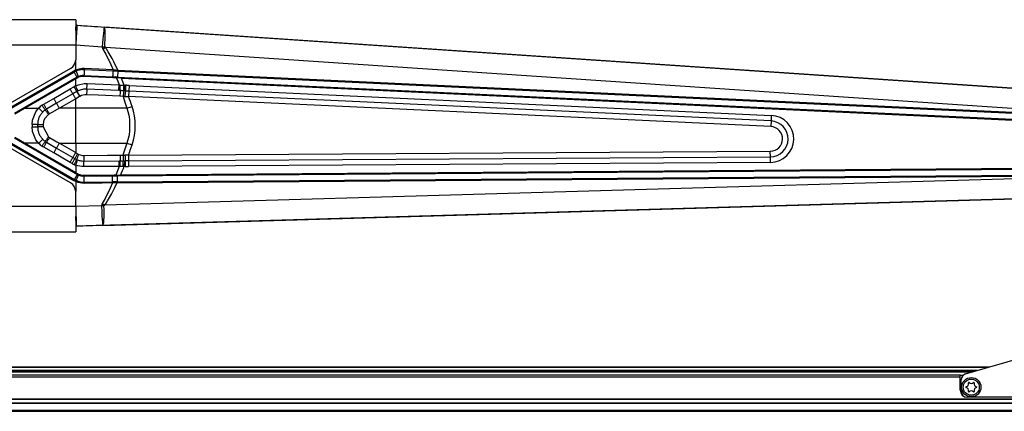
# Model space of a CAD drawing. Header units: millimetres. Extents: x -966 to 629, y -749 to 487.
# Tile 10 of 12: x -121 to 368, y 160 to 354. Entities that reach past the tile are written whole.
import ezdxf

# ---------------------------------------------------------------- set-up
doc = ezdxf.new("R2010")
doc.units = ezdxf.units.MM

# ---------------------------------------------------------------- blocks, each defined once
blk = doc.blocks.new('Sicherungsoese-li', base_point=(346.37, 166.52))
at = {"color": 7, "linetype": 'Continuous'}
for p, q in [((408.77, 195.47), (411.76, 196.14)), ((411.76, 196.14), (412.97, 196.31)), ((412.97, 196.31), (415.1, 196.49)), ((415.1, 196.49), (417.75, 196.48)), ((417.75, 196.48), (419.47, 196.35)), ((419.47, 196.35), (422.76, 195.78)), ((422.76, 195.78), (423.69, 195.55)), ((348.54, 178.14), (408.77, 195.47)), ((423.69, 195.55), (427.51, 194.15)), ((427.51, 194.15), (429.24, 193.24)), ((429.24, 193.24), (431.47, 191.7)), ((431.47, 191.7), (432.03, 191.23)), ((432.03, 191.23), (433.98, 189.15)), ((433.98, 189.15), (434.16, 188.91)), ((434.16, 188.91), (435.24, 187.16)), ((435.24, 187.16), (435.35, 186.94)), ((435.35, 186.94), (435.9, 185.56)), ((435.9, 185.56), (436.13, 184.68)), ((436.13, 184.68), (436.26, 184.01)), ((436.26, 184.01), (436.37, 182.52)), ((436.37, 182.52), (436.37, 169.52)), ((346.37, 169.52), (346.37, 175.26)), ((433.37, 166.52), (349.37, 166.52))]:
    blk.add_line(p, q, dxfattribs=at)
for centre, radius in [((416.37, 186.52), 6.25), ((351.37, 171.52), 4.8), ((391.37, 171.52), 4.8), ((431.37, 171.52), 4.8)]:
    blk.add_circle(centre, radius, dxfattribs=at)
for centre, start, end in [((349.37, 175.26), 106.0483, 180), ((349.37, 169.52), 180, 270), ((433.37, 169.52), 270, 0)]:
    blk.add_arc(centre, 3, start, end, dxfattribs=at)
blk = doc.blocks.new('Senkschraube-DIN7500-TX20-M4x12_A2K__3', base_point=(347.37, 167.52))
at = {"color": 7, "linetype": 'Continuous'}
for p, q in [((348.81, 171.69), (349.43, 172.03)), ((349.43, 171), (348.81, 171.34)), ((349.96, 172.94), (349.94, 173.65)), ((350.24, 173.83), (350.85, 173.46)), ((351.9, 173.46), (352.5, 173.83)), ((352.81, 173.65), (352.79, 172.94)), ((353.31, 172.03), (353.94, 171.69)), ((353.94, 171.34), (353.31, 171)), ((349.94, 169.38), (349.96, 170.1)), ((350.85, 169.58), (350.24, 169.21)), ((352.5, 169.21), (351.9, 169.58)), ((352.79, 170.1), (352.81, 169.38))]:
    blk.add_line(p, q, dxfattribs=at)
blk.add_circle((351.37, 171.52), 4, dxfattribs=at)
for centre, radius, start, end in [((348.9, 171.52), 0.2, 118.3195, 241.6805), ((348.96, 172.91), 1, 298.3195, 1.6805), ((350.14, 173.66), 0.2, 58.3195, 181.6805), ((351.37, 174.31), 1, 238.3195, 301.6805), ((352.61, 173.66), 0.2, 358.3195, 121.6805), ((353.79, 172.91), 1, 178.3195, 241.6805), ((353.85, 171.52), 0.2, 298.3195, 61.6805), ((348.96, 170.12), 1, 358.3195, 61.6805), ((350.14, 169.38), 0.2, 178.3195, 301.6805), ((351.37, 168.73), 1, 58.3195, 121.6805), ((352.61, 169.38), 0.2, 238.3195, 1.6805), ((353.79, 170.12), 1, 118.3195, 181.6805)]:
    blk.add_arc(centre, radius, start, end, dxfattribs=at)
blk = doc.blocks.new('Diffusor-Rahmen-oben', base_point=(-826.13, 159.52))
at = {"color": 7, "linetype": 'Continuous'}
for p, q in [((345.87, 177.52), (-683.13, 177.52)), ((345.87, 176.52), (345.87, 177.52)), ((345.87, 177.52), (347.44, 177.52)), ((345.87, 170.02), (345.87, 176.52)), ((433.37, 166.52), (349.37, 166.52)), ((-808.13, 159.52), (470.87, 159.52))]:
    blk.add_line(p, q, dxfattribs=at)
at = {"color": 1, "linetype": 'Continuous'}
for p, q in [((345.87, 176.52), (-683.13, 176.52)), ((488.87, 165.64), (-826.13, 165.64)), ((488.87, 165.41), (-826.13, 165.41)), ((488.87, 163.62), (-826.13, 163.62)), ((488.87, 163.4), (-826.13, 163.4)), ((-826.13, 160.02), (488.87, 160.02))]:
    blk.add_line(p, q, dxfattribs=at)
at = {"color": 7, "linetype": 'Continuous'}
blk.add_arc((349.37, 170.02), 3.5, 180, 270, dxfattribs=at)
blk = doc.blocks.new('Standard-Diffusor-kpl_', base_point=(-826.13, -731.48))
for name, p in [('Sicherungsoese-li', (346.37, 166.52)), ('Diffusor-Rahmen-oben', (-826.13, 159.52)), ('Senkschraube-DIN7500-TX20-M4x12_A2K__3', (347.37, 167.52))]:
    blk.add_blockref(name, p)
blk = doc.blocks.new('CFK-Haltebuegel', base_point=(-909.13, -142.89))
at = {"color": 1, "linetype": 'Continuous'}
for p, q in [((-93.44, 351.49), (-93.63, 351.5)), ((-93.63, 348.9), (-93.5, 350.74)), ((-92.96, 351.46), (-93.44, 351.49)), ((-93.44, 351.49), (-93.24, 351.49)), ((-79.72, 348.8), (-80.02, 346.13)), ((-79.69, 349.01), (-79.72, 348.8)), ((-79.6, 349.56), (-79.69, 349.01)), ((-79.56, 349.78), (-79.6, 349.56)), ((-79.51, 350.05), (-79.56, 349.78)), ((-79.44, 350.31), (-79.51, 350.05)), ((431.94, 316.18), (-79.33, 350.55)), ((-79.12, 349.93), (-79.19, 350.29)), ((-79.07, 349.53), (-79.12, 349.93)), ((-79.03, 348.97), (-79.07, 349.53)), ((-79.02, 348.76), (-79.03, 348.97)), ((-79, 348.19), (-79.02, 348.76)), ((-78.99, 346.06), (-79, 348.19)), ((-80.32, 342.67), (-80.46, 340.8)), ((-80.18, 344.47), (-80.32, 342.67)), ((-80.02, 346.13), (-80.18, 344.47)), ((-79.21, 340.71), (-79.11, 342.59)), ((-79.11, 342.59), (-79.03, 344.4)), ((-79.03, 344.4), (-79, 345.75)), ((-79, 345.75), (-78.99, 346.06)), ((-93.63, 341.66), (-80.46, 340.8)), ((-80.46, 340.8), (-80.45, 340.49)), ((-80.45, 340.49), (-80.14, 339.62)), ((-80.14, 339.62), (-78.79, 340.49)), ((-80.14, 339.62), (-78.72, 337.09)), ((-78.79, 340.49), (-79.02, 340.57)), ((-78.79, 340.49), (431.27, 306.2)), ((-78.1, 339.4), (-78.79, 340.49)), ((-77.43, 338.3), (-78.1, 339.4)), ((-76.46, 336.62), (-77.43, 338.3)), ((-93.62, 329.12), (-93.63, 334.31)), ((-78.72, 337.09), (-77.41, 334.52)), ((-77.41, 334.52), (-77.17, 334.02)), ((-77.17, 334.02), (-76.18, 331.92)), ((-75.52, 334.89), (-76.46, 336.62)), ((-74.65, 333.22), (-75.52, 334.89)), ((-73.8, 331.49), (-74.65, 333.22)), ((-125.77, 310.66), (-94.67, 328.62)), ((-125.47, 310.15), (-94.42, 328.21)), ((-92.55, 329.51), (-93.62, 329.12)), ((-90.33, 329.92), (-92.55, 329.51)), ((-89.2, 329.93), (-90.33, 329.92)), ((-75.02, 329.28), (-89.2, 329.93)), ((-76.18, 331.92), (-75.02, 329.28)), ((-73.25, 330.34), (-73.8, 331.49)), ((-72.71, 329.17), (-73.25, 330.34)), ((-72.73, 328.67), (-72.87, 325.68)), ((-72.71, 329.17), (-72.73, 328.67)), ((-72.71, 329.17), (428.4, 305.66)), ((-93.63, 321.34), (-93.63, 324.9)), ((-73.64, 325.71), (-72.87, 325.68)), ((-73.44, 325.41), (-72.73, 323.59)), ((-72.87, 325.68), (-72.89, 325.35)), ((-72.73, 323.59), (-72.05, 321.77)), ((-70.91, 325.08), (428.21, 301.67)), ((-104.53, 315.07), (-96.41, 319.76)), ((-96.41, 319.76), (-94.49, 320.87)), ((-93.09, 318.45), (-95.02, 317.34)), ((-94.49, 320.87), (-94.35, 320.95)), ((-93.63, 321.34), (-92.27, 321.9)), ((-92.95, 318.53), (-93.09, 318.45)), ((-92.27, 321.9), (-89.4, 322.49)), ((-89.4, 322.49), (-87.94, 322.51)), ((-72.2, 318.98), (-88.07, 319.72)), ((-87.94, 322.51), (-72.05, 321.77)), ((-71.5, 318.95), (-72.2, 318.98)), ((-72.05, 321.77), (-71.44, 321.71)), ((-69.78, 321.61), (-69.48, 321.6)), ((-69.46, 318.87), (-69.76, 318.89)), ((-69.48, 321.6), (-69.46, 318.87)), ((-69.48, 321.6), (-68.9, 321.6)), ((-68.95, 318.85), (-69.46, 318.87)), ((-68.9, 321.6), (-68.95, 318.85)), ((-67.2, 318.76), (-67.33, 315.97)), ((-67.07, 321.54), (-67.2, 318.76)), ((251.89, 303.85), (-67.2, 318.76)), ((-67.07, 321.54), (252.02, 306.64)), ((-109.47, 312.23), (-104.53, 315.07)), ((-95.02, 317.34), (-103.14, 312.65)), ((-93.63, 314.92), (-101.75, 310.23)), ((-91.72, 316.03), (-93.63, 314.92)), ((-93.63, 310.23), (-93.63, 314.92)), ((-91.58, 316.11), (-91.72, 316.03)), ((-90.78, 316.5), (-91.58, 316.11)), ((-89.08, 316.91), (-90.78, 316.5)), ((-88.21, 316.93), (-89.08, 316.91)), ((-82.41, 316.66), (-88.21, 316.93)), ((-71.64, 316.16), (-82.41, 316.66)), ((-70.09, 316.04), (-71.64, 316.16)), ((-70.09, 316.04), (-69.13, 313.14)), ((-69.26, 316), (-70.09, 316.04)), ((-69.13, 313.14), (-68.21, 310.23)), ((251.76, 301.07), (-67.33, 315.97)), ((-119, 310.25), (-112.03, 310.25)), ((-115.11, 304.32), (-113.43, 308.48)), ((-113.43, 308.48), (-112.03, 310.25)), ((-103.14, 312.65), (-108.07, 309.8)), ((-101.75, 310.23), (-105.45, 308.12)), ((-93.63, 310.23), (-101.75, 310.23)), ((-93.63, 292.81), (-93.63, 310.23)), ((-68.21, 310.23), (-93.63, 310.23)), ((-68.21, 310.23), (-65.62, 311.12)), ((-68.21, 310.23), (-67.69, 308.53)), ((-67.69, 308.53), (-67.28, 306.8)), ((-115.32, 302.09), (-115.11, 304.32)), ((-109.58, 303.54), (-109.75, 302.09)), ((-109.07, 304.91), (-109.58, 303.54)), ((-107.16, 307.1), (-109.07, 304.91)), ((-106.68, 307.41), (-107.16, 307.1)), ((-105.45, 308.12), (-106.68, 307.41)), ((-67.28, 306.8), (-67.12, 305.94)), ((-67.12, 305.94), (-66.89, 304.19)), ((-66.89, 304.19), (-66.89, 298.86)), ((251.89, 303.85), (251.76, 301.07)), ((252.02, 306.64), (251.89, 303.85)), ((-115.32, 302.09), (-115.32, 300.95)), ((-115.11, 298.71), (-115.32, 300.95)), ((-113.43, 294.56), (-115.11, 298.71)), ((-112.54, 302.09), (-112.54, 300.95)), ((-109.75, 302.09), (-109.75, 300.96)), ((-109.75, 300.96), (-107.16, 295.94)), ((-66.89, 298.86), (-67.12, 297.11)), ((-112.03, 292.79), (-113.43, 294.56)), ((-107.16, 295.94), (-106.68, 295.63)), ((-106.68, 295.63), (-102.98, 293.51)), ((-67.69, 294.52), (-68.21, 292.81)), ((-67.28, 296.24), (-67.69, 294.52)), ((-67.12, 297.11), (-67.28, 296.24)), ((-125.76, 292.4), (-94.47, 274.33)), ((-125.52, 292.81), (-94.23, 274.75)), ((-112.03, 292.79), (-119, 292.79)), ((-104.53, 287.97), (-109.47, 290.81)), ((-108.07, 293.25), (-103.14, 290.39)), ((-103.14, 290.39), (-95.02, 285.7)), ((-102.98, 293.51), (-101.75, 292.81)), ((-101.75, 292.81), (-93.63, 292.81)), ((-101.75, 292.81), (-93.63, 288.12)), ((-93.63, 292.81), (-68.21, 292.81)), ((-93.63, 292.81), (-93.63, 288.12)), ((-69.16, 289.83), (-70.12, 286.89)), ((-68.21, 292.81), (-69.16, 289.83)), ((-68.21, 292.81), (-65.62, 291.92)), ((-67.41, 286.85), (251.51, 288.83)), ((251.53, 286.04), (251.51, 288.83)), ((-96.41, 283.28), (-104.53, 287.97)), ((-95.02, 285.7), (-94.04, 285.14)), ((-93.63, 288.12), (-92.66, 287.56)), ((-92.66, 287.56), (-92.08, 287.26)), ((-92.08, 287.26), (-91.47, 287.03)), ((-91.47, 287.03), (-90.2, 286.77)), ((-90.2, 286.77), (-89.55, 286.73)), ((-89.55, 286.73), (-77.82, 286.81)), ((-89.53, 283.94), (-72.09, 284.05)), ((-77.82, 286.81), (-71.5, 286.85)), ((-72.09, 284.05), (-71.47, 284.05)), ((-71.5, 286.85), (-70.12, 286.89)), ((-70.12, 286.89), (-69.14, 286.89)), ((-69.93, 284.05), (-69.41, 284.05)), ((-69.41, 284.05), (-69.53, 281.31)), ((-69.41, 284.05), (-68.96, 284.05)), ((-68.96, 284.05), (-69.01, 281.3)), ((-67.41, 286.85), (-67.39, 284.07)), ((-67.39, 284.07), (251.53, 286.04)), ((-67.39, 284.07), (-67.38, 281.29)), ((251.54, 283.26), (251.53, 286.04)), ((-95.44, 282.72), (-96.41, 283.28)), ((-93.63, 281.87), (-93.63, 278.14)), ((-92.62, 281.55), (-93.63, 281.87)), ((-90.56, 281.19), (-92.62, 281.55)), ((-89.51, 281.15), (-90.56, 281.19)), ((-72.06, 281.26), (-89.51, 281.15)), ((-72.88, 279.07), (-73.73, 276.89)), ((-72.06, 281.26), (-72.88, 279.07)), ((-71.51, 281.28), (-72.06, 281.26)), ((-71.27, 277.11), (421.04, 280.69)), ((-69.53, 281.31), (-70.04, 281.31)), ((-69.01, 281.3), (-69.53, 281.31)), ((251.54, 283.26), (-67.38, 281.29)), ((-94.47, 274.33), (-94.05, 274.1)), ((-94.05, 274.1), (-93.63, 273.88)), ((418.67, 276.47), (-79.18, 261.95)), ((-73.09, 276.94), (-73.09, 276.6)), ((-73.09, 276.6), (-73.07, 273.6)), ((-73.06, 273.1), (421.07, 276.69)), ((-93.63, 273.88), (-92.62, 273.49)), ((-93.63, 273.88), (-93.63, 268.73)), ((-92.62, 273.49), (-90.49, 273.04)), ((-90.49, 273.04), (-89.41, 272.99)), ((-89.41, 272.99), (-80.39, 273.04)), ((-75.31, 273.08), (-80.39, 273.04)), ((-76.49, 270.45), (-77.5, 268.33)), ((-75.31, 273.08), (-76.49, 270.45)), ((-75.91, 267.42), (-75.02, 269.11)), ((-73.06, 273.1), (-75.31, 273.08)), ((-75.02, 269.11), (-74.16, 270.81)), ((-74.16, 270.81), (-73.61, 271.95)), ((-73.81, 273.59), (-73.07, 273.6)), ((-73.61, 271.95), (-73.06, 273.1)), ((-73.07, 273.6), (-73.07, 273.45)), ((-73.07, 273.45), (-73.06, 273.1)), ((-79.06, 265.32), (-80.5, 262.82)), ((-80.06, 251.92), (418.96, 266.48)), ((-77.74, 267.86), (-79.06, 265.32)), ((-77.81, 264.11), (-76.84, 265.76)), ((-77.5, 268.33), (-77.74, 267.86)), ((-76.84, 265.76), (-75.91, 267.42)), ((-80.82, 261.72), (-93.63, 261.35)), ((-80.5, 262.82), (-80.82, 261.72)), ((-80.82, 261.72), (-80.71, 258.69)), ((-80.5, 262.82), (-79.18, 261.95)), ((-79.53, 259.84), (-79.57, 261.75)), ((-79.52, 258), (-79.53, 259.84)), ((-79.4, 261.88), (-79.18, 261.95)), ((-79.18, 261.95), (-78.48, 263.02)), ((-78.48, 263.02), (-77.81, 264.11)), ((-93.57, 254.45), (-93.63, 256.38)), ((-80.71, 258.69), (-80.6, 256.6)), ((-80.6, 256.6), (-80.38, 253.59)), ((-79.63, 254.27), (-79.54, 256.32)), ((-79.54, 256.32), (-79.53, 256.93)), ((-79.53, 256.93), (-79.52, 258)), ((-93.63, 251.52), (-93.48, 251.52)), ((-93.48, 251.52), (-93.33, 251.53)), ((-80.38, 253.59), (-80.36, 253.38)), ((-80.36, 253.38), (-80.29, 252.84)), ((-80.29, 252.84), (-80.26, 252.63)), ((-80.26, 252.63), (-80.23, 252.41)), ((-80.23, 252.41), (-80.16, 252.12)), ((-79.91, 252.13), (-79.84, 252.37)), ((-79.81, 252.53), (-79.76, 252.85)), ((-79.76, 252.85), (-79.7, 253.4)), ((-79.7, 253.4), (-79.68, 253.61)), ((-79.68, 253.61), (-79.63, 254.27))]:
    blk.add_line(p, q, dxfattribs=at)
at = {"color": 7, "linetype": 'Continuous'}
for p, q in [((-93.24, 351.49), (-93.63, 351.5)), ((-93.24, 351.49), (431.94, 316.18)), ((-90.29, 329.44), (-89.22, 329.38)), ((-89.22, 329.38), (-75.03, 328.78)), ((-75.03, 328.78), (-74.26, 328.75)), ((-74.26, 328.75), (-73.83, 328.73)), ((-73.83, 328.73), (-73.5, 328.71)), ((-73.5, 328.71), (-73.83, 328.73)), ((-73.5, 328.71), (-72.73, 328.67)), ((-72.73, 328.67), (-73.5, 328.71)), ((-72.73, 328.67), (428.38, 305.16)), ((-92.93, 325.62), (-124.02, 307.63)), ((-119, 310.25), (-93.63, 324.9)), ((-93.63, 324.9), (-92.79, 325.38)), ((-92.93, 325.62), (-92.69, 325.71)), ((-92.93, 325.62), (-92.69, 325.71)), ((-92.79, 325.38), (-92.47, 325.55)), ((-92.47, 325.83), (-92.24, 325.93)), ((-92.47, 325.83), (-92.24, 325.93)), ((-92.47, 325.55), (-92.17, 325.77)), ((-92.24, 325.93), (-91.3, 326.25)), ((-92.24, 325.93), (-91.63, 326.19)), ((-92.17, 325.77), (-91.32, 325.99)), ((-91.63, 326.19), (-91.3, 326.25)), ((-91.32, 325.99), (-90.79, 326.11)), ((-91.3, 326.25), (-90.34, 326.42)), ((-91.3, 326.25), (-90.83, 326.35)), ((-90.83, 326.35), (-90.34, 326.42)), ((-90.79, 326.11), (-89.77, 326.21)), ((-90.34, 326.42), (-90.1, 326.44)), ((-90.1, 326.44), (-89.77, 326.46)), ((-89.77, 326.46), (-89.36, 326.45)), ((-89.77, 326.46), (-89.36, 326.45)), ((-89.77, 326.21), (-89.37, 326.2)), ((-89.37, 326.2), (-75.19, 325.54)), ((-89.36, 326.45), (-75.17, 325.78)), ((-75.19, 325.54), (-74.31, 325.49)), ((-73.64, 325.71), (-75.17, 325.78)), ((-74.31, 325.49), (-73.44, 325.41)), ((-73.64, 325.71), (-73.98, 325.73)), ((-72.87, 325.68), (-73.64, 325.71)), ((-72.89, 325.35), (-73.44, 325.41)), ((-70.91, 325.08), (-72.89, 325.35)), ((-72.87, 325.68), (428.24, 302.17)), ((-123.89, 307.41), (-119, 310.25)), ((-124, 295.43), (-92.76, 277.28)), ((-119, 292.79), (-123.89, 295.63)), ((-93.63, 278.14), (-119, 292.79)), ((-73.09, 276.6), (421.05, 280.19)), ((-92.61, 277.56), (-93.63, 278.14)), ((-92.76, 277.28), (-92.55, 277.24)), ((-92.55, 277.24), (-92.76, 277.28)), ((-92.34, 277.41), (-92.61, 277.56)), ((-92.36, 277.15), (-92.2, 277)), ((-92.2, 277), (-92.36, 277.15)), ((-92.07, 277.28), (-92.34, 277.41)), ((-92.2, 277), (-91.83, 276.92)), ((-91.51, 276.8), (-92.2, 277)), ((-91.76, 277.15), (-92.07, 277.28)), ((-91.83, 276.92), (-91.51, 276.8)), ((-91.44, 277.04), (-91.76, 277.15)), ((-91.51, 276.8), (-91.31, 276.67)), ((-90.38, 276.47), (-91.51, 276.8)), ((-91.11, 276.94), (-91.44, 277.04)), ((-91.17, 276.7), (-90.83, 276.62)), ((-90.45, 276.8), (-91.11, 276.94)), ((-90.83, 276.62), (-90.38, 276.47)), ((-90.11, 276.76), (-90.45, 276.8)), ((-90.38, 276.47), (-90.14, 276.51)), ((-89.78, 276.48), (-90.38, 276.47)), ((-90.14, 276.51), (-89.78, 276.48)), ((-89.77, 276.74), (-90.11, 276.76)), ((-89.78, 276.48), (-89.43, 276.59)), ((-89.43, 276.59), (-89.78, 276.48)), ((-89.43, 276.73), (-89.77, 276.74)), ((-75.34, 276.83), (-89.43, 276.73)), ((-89.43, 276.59), (-75.32, 276.58)), ((-74.53, 276.85), (-75.34, 276.83)), ((-75.32, 276.58), (-73.83, 276.59)), ((-73.83, 276.59), (-75.32, 276.58)), ((-73.73, 276.89), (-74.53, 276.85)), ((-73.83, 276.59), (-73.09, 276.6)), ((-73.09, 276.6), (-73.83, 276.59)), ((-73.73, 276.89), (-73.09, 276.94)), ((-73.09, 276.94), (-71.27, 277.11)), ((-73.07, 273.6), (421.07, 277.19)), ((-90.44, 273.52), (-89.41, 273.48)), ((-89.41, 273.48), (-75.3, 273.58)), ((-73.81, 273.59), (-75.3, 273.58)), ((-75.3, 273.58), (-74.56, 273.58)), ((-74.56, 273.58), (-73.81, 273.59)), ((-73.07, 273.6), (-73.81, 273.59)), ((418.96, 266.48), (-93.48, 251.52))]:
    blk.add_line(p, q, dxfattribs=at)
at = {"color": 1, "linetype": 'Continuous'}
for centre, radius, start, end in [((-237.56, 254.71), 180.9, 21.699, 22.8922), ((-70.07, 257.23), 64.38, 87.3353, 88.9585), ((-317.75, 224.59), 266.57, 18.9411, 20.0481), ((-93.58, 301.52), 29.57, 341.0584, 18.9416), ((251.47, 294.95), 8.91, 270.3543, 87.3264), ((251.47, 294.95), 11.69, 270.3543, 87.3264), ((251.47, 294.95), 6.13, 270.3543, 87.3264), ((-302.78, 373.15), 250.68, 339.8653, 341.094), ((-224.55, 342.98), 166.84, 336.7449, 338.3081), ((-67.76, 342.97), 61.69, 268.8371, 270.3543)]:
    blk.add_arc(centre, radius, start, end, dxfattribs=at)
for points, knots in [([(-92.96, 351.46), (-92.96, 351.38), (-92.98, 351.1), (-93.02, 350.51), (-93.09, 349.6), (-93.17, 348.4), (-93.27, 346.95), (-93.38, 345.3), (-93.5, 343.51), (-93.58, 342.29), (-93.63, 341.66)], [0, 0, 0, 0, 0.22873, 0.840845, 1.765121, 2.984971, 4.45658, 6.127087, 7.93649, 9.819794, 9.819794, 9.819794, 9.819794]), ([(-93.44, 351.49), (-93.45, 351.38), (-93.47, 351.13), (-93.49, 350.88), (-93.5, 350.74)], [0, 0, 0, 0, 0.3375299, 0.7551223, 0.7551223, 0.7551223, 0.7551223]), ([(-92.96, 351.46), (-90.68, 351.3), (-86.14, 351), (-81.6, 350.7), (-79.33, 350.55)], [0, 0, 0, 0, 6.830662, 13.660119, 13.660119, 13.660119, 13.660119]), ([(-80.46, 340.8), (-80.25, 340.78), (-79.84, 340.76), (-79.42, 340.73), (-79.21, 340.71)], [0, 0, 0, 0, 0.627038, 1.254175, 1.254175, 1.254175, 1.254175]), ([(-93.62, 329.12), (-93.8, 329.05), (-94.16, 328.9), (-94.5, 328.71), (-94.67, 328.62)], [0, 0, 0, 0, 0.581618, 1.163269, 1.163269, 1.163269, 1.163269]), ([(-94.67, 328.62), (-94.65, 328.59), (-94.61, 328.52), (-94.55, 328.42), (-94.5, 328.34), (-94.46, 328.27), (-94.44, 328.23), (-94.43, 328.21), (-94.42, 328.21)], [0, 0, 0, 0, 0.0965691, 0.2502864, 0.3264483, 0.4023953, 0.4688177, 0.4783066, 0.4783066, 0.4783066, 0.4783066]), ([(-93.42, 328.68), (-93.59, 328.61), (-93.93, 328.45), (-94.26, 328.29), (-94.42, 328.21)], [0, 0, 0, 0, 0.552665, 1.107193, 1.107193, 1.107193, 1.107193]), ([(-92.93, 325.62), (-92.95, 325.66), (-93.02, 325.78), (-93.14, 326.01), (-93.32, 326.31), (-93.52, 326.66), (-93.73, 327.03), (-93.94, 327.39), (-94.13, 327.71), (-94.28, 327.98), (-94.38, 328.14), (-94.42, 328.2), (-94.42, 328.21)], [0, 0, 0, 0, 0.132, 0.422613, 0.77714, 1.189689, 1.625406, 2.047475, 2.427276, 2.768546, 2.960429, 2.98784, 2.98784, 2.98784, 2.98784]), ([(-93.62, 329.12), (-93.61, 329.09), (-93.57, 329.02), (-93.52, 328.9), (-93.47, 328.78), (-93.44, 328.71), (-93.42, 328.68)], [0, 0, 0, 0, 0.0935581, 0.2419629, 0.3895552, 0.4823024, 0.4823024, 0.4823024, 0.4823024]), ([(-90.29, 329.44), (-90.83, 329.38), (-91.91, 329.26), (-92.92, 328.87), (-93.42, 328.68)], [0, 0, 0, 0, 1.615828, 3.231661, 3.231661, 3.231661, 3.231661]), ([(-92.24, 325.93), (-92.26, 325.97), (-92.31, 326.11), (-92.42, 326.37), (-92.56, 326.7), (-92.72, 327.06), (-92.88, 327.45), (-93.05, 327.83), (-93.2, 328.18), (-93.32, 328.45), (-93.39, 328.61), (-93.42, 328.67), (-93.42, 328.68)], [0, 0, 0, 0, 0.150519, 0.459784, 0.814539, 1.227216, 1.662947, 2.084916, 2.462984, 2.793268, 2.974259, 3.000115, 3.000115, 3.000115, 3.000115]), ([(-89.36, 326.45), (-89.36, 326.46), (-89.35, 326.51), (-89.34, 326.66), (-89.33, 326.9), (-89.31, 327.21), (-89.29, 327.57), (-89.27, 327.95), (-89.26, 328.33), (-89.24, 328.68), (-89.23, 328.98), (-89.22, 329.21), (-89.22, 329.33), (-89.22, 329.37), (-89.22, 329.38)], [0, 0, 0, 0, 0.020794, 0.166353, 0.435089, 0.750089, 1.111862, 1.500091, 1.888319, 2.250093, 2.560759, 2.79915, 2.914356, 2.930814, 2.930814, 2.930814, 2.930814]), ([(-89.2, 329.93), (-89.2, 329.9), (-89.2, 329.82), (-89.21, 329.71), (-89.21, 329.6), (-89.21, 329.5), (-89.21, 329.42), (-89.22, 329.38), (-89.22, 329.38)], [0, 0, 0, 0, 0.0937363, 0.2423889, 0.3212022, 0.4335879, 0.5368237, 0.5515717, 0.5515717, 0.5515717, 0.5515717]), ([(-75.17, 325.78), (-75.17, 325.79), (-75.16, 325.85), (-75.13, 325.99), (-75.11, 326.23), (-75.08, 326.55), (-75.06, 326.9), (-75.04, 327.28), (-75.03, 327.66), (-75.01, 328.01), (-75.01, 328.33), (-75.01, 328.57), (-75.02, 328.72), (-75.03, 328.77), (-75.03, 328.78)], [0, 0, 0, 0, 0.020907, 0.167253, 0.436666, 0.751812, 1.113625, 1.501857, 1.89009, 2.251903, 2.567048, 2.836462, 2.982808, 3.003715, 3.003715, 3.003715, 3.003715]), ([(-75.02, 329.28), (-75.02, 329.25), (-75.03, 329.17), (-75.03, 329.06), (-75.03, 328.95), (-75.03, 328.87), (-75.03, 328.81), (-75.03, 328.79), (-75.03, 328.78)], [0, 0, 0, 0, 0.0964498, 0.2498776, 0.3272415, 0.4130365, 0.4893497, 0.5002516, 0.5002516, 0.5002516, 0.5002516]), ([(-75.02, 329.28), (-74.64, 329.26), (-73.86, 329.22), (-73.09, 329.19), (-72.71, 329.17)], [0, 0, 0, 0, 1.15831, 2.316857, 2.316857, 2.316857, 2.316857]), ([(-92.24, 325.93), (-92.35, 325.87), (-92.58, 325.77), (-92.81, 325.67), (-92.93, 325.62)], [0, 0, 0, 0, 0.3777313, 0.755104, 0.755104, 0.755104, 0.755104]), ([(-90.34, 326.42), (-90.67, 326.38), (-91.32, 326.28), (-91.93, 326.05), (-92.24, 325.93)], [0, 0, 0, 0, 0.983084, 1.96617, 1.96617, 1.96617, 1.96617]), ([(-95.02, 317.34), (-95.25, 317.73), (-95.71, 318.54), (-96.17, 319.35), (-96.41, 319.76)], [0, 0, 0, 0, 1.375168, 2.791125, 2.791125, 2.791125, 2.791125]), ([(-93.09, 318.45), (-93.32, 318.85), (-93.78, 319.65), (-94.25, 320.46), (-94.49, 320.87)], [0, 0, 0, 0, 1.377549, 2.796129, 2.796129, 2.796129, 2.796129]), ([(-93.63, 321.34), (-93.75, 321.28), (-93.99, 321.15), (-94.23, 321.02), (-94.35, 320.95)], [0, 0, 0, 0, 0.4110971, 0.8221925, 0.8221925, 0.8221925, 0.8221925]), ([(-92.95, 318.53), (-93.18, 318.93), (-93.64, 319.74), (-94.11, 320.54), (-94.35, 320.95)], [0, 0, 0, 0, 1.377913, 2.796893, 2.796893, 2.796893, 2.796893]), ([(-92.39, 318.83), (-92.59, 319.24), (-93, 320.08), (-93.42, 320.91), (-93.63, 321.34)], [0, 0, 0, 0, 1.380643, 2.801119, 2.801119, 2.801119, 2.801119]), ([(-93.09, 318.45), (-92.86, 318.05), (-92.41, 317.24), (-91.95, 316.44), (-91.72, 316.03)], [0, 0, 0, 0, 1.370064, 2.780931, 2.780931, 2.780931, 2.780931]), ([(-92.39, 318.83), (-92.48, 318.78), (-92.67, 318.69), (-92.86, 318.58), (-92.95, 318.53)], [0, 0, 0, 0, 0.3159997, 0.6320075, 0.6320075, 0.6320075, 0.6320075]), ([(-92.95, 318.53), (-92.72, 318.13), (-92.27, 317.33), (-91.81, 316.52), (-91.58, 316.11)], [0, 0, 0, 0, 1.369871, 2.780564, 2.780564, 2.780564, 2.780564]), ([(-88.07, 319.72), (-88.45, 319.73), (-89.19, 319.73), (-90.29, 319.57), (-91.37, 319.28), (-92.05, 318.98), (-92.39, 318.83)], [0, 0, 0, 0, 1.112478, 2.224958, 3.337442, 4.44993, 4.44993, 4.44993, 4.44993]), ([(-88.07, 319.72), (-88.1, 319.26), (-88.14, 318.33), (-88.19, 317.4), (-88.21, 316.93)], [0, 0, 0, 0, 1.376117, 2.792315, 2.792315, 2.792315, 2.792315]), ([(-88.07, 319.72), (-88.05, 320.18), (-88, 321.11), (-87.96, 322.04), (-87.94, 322.51)], [0, 0, 0, 0, 1.376218, 2.792517, 2.792517, 2.792517, 2.792517]), ([(-72.2, 318.98), (-72.17, 319.44), (-72.12, 320.37), (-72.07, 321.3), (-72.05, 321.77)], [0, 0, 0, 0, 1.376815, 2.793269, 2.793269, 2.793269, 2.793269]), ([(-71.5, 318.95), (-71.52, 318.49), (-71.58, 317.56), (-71.62, 316.63), (-71.64, 316.16)], [0, 0, 0, 0, 1.379305, 2.798489, 2.798489, 2.798489, 2.798489]), ([(-71.5, 318.95), (-71.48, 319.41), (-71.46, 320.33), (-71.44, 321.25), (-71.44, 321.71)], [0, 0, 0, 0, 1.361032, 2.761786, 2.761786, 2.761786, 2.761786]), ([(-69.76, 318.89), (-70.05, 318.9), (-70.63, 318.92), (-71.21, 318.94), (-71.5, 318.95)], [0, 0, 0, 0, 0.86606, 1.731934, 1.731934, 1.731934, 1.731934]), ([(-71.44, 321.71), (-71.16, 321.69), (-70.61, 321.65), (-70.05, 321.63), (-69.78, 321.61)], [0, 0, 0, 0, 0.83023, 1.660668, 1.660668, 1.660668, 1.660668]), ([(-69.76, 318.89), (-69.82, 318.42), (-69.93, 317.47), (-70.04, 316.52), (-70.09, 316.04)], [0, 0, 0, 0, 1.412889, 2.86814, 2.86814, 2.86814, 2.86814]), ([(-69.76, 318.89), (-69.77, 319.33), (-69.77, 320.24), (-69.78, 321.15), (-69.78, 321.61)], [0, 0, 0, 0, 1.342665, 2.726561, 2.726561, 2.726561, 2.726561]), ([(-68.95, 318.85), (-69, 318.38), (-69.11, 317.43), (-69.21, 316.48), (-69.26, 316)], [0, 0, 0, 0, 1.40907, 2.862167, 2.862167, 2.862167, 2.862167]), ([(-68.95, 318.85), (-68.66, 318.83), (-68.08, 318.8), (-67.49, 318.77), (-67.2, 318.76)], [0, 0, 0, 0, 0.872606, 1.745263, 1.745263, 1.745263, 1.745263]), ([(-103.14, 312.65), (-103.37, 313.05), (-103.83, 313.85), (-104.3, 314.66), (-104.53, 315.07)], [0, 0, 0, 0, 1.375168, 2.791125, 2.791125, 2.791125, 2.791125]), ([(-95.02, 317.34), (-94.79, 316.94), (-94.33, 316.13), (-93.86, 315.33), (-93.63, 314.92)], [0, 0, 0, 0, 1.375168, 2.791125, 2.791125, 2.791125, 2.791125]), ([(-69.26, 316), (-68.94, 315.99), (-68.3, 315.97), (-67.66, 315.97), (-67.33, 315.97)], [0, 0, 0, 0, 0.96392, 1.928098, 1.928098, 1.928098, 1.928098]), ([(-110.02, 308.27), (-110.4, 307.84), (-111.15, 306.98), (-111.93, 305.44), (-112.44, 303.8), (-112.51, 302.66), (-112.54, 302.09)], [0, 0, 0, 0, 1.708933, 3.417903, 5.126882, 6.835852, 6.835852, 6.835852, 6.835852]), ([(-110.38, 311.65), (-110.67, 311.43), (-111.25, 311), (-111.77, 310.5), (-112.03, 310.25)], [0, 0, 0, 0, 1.082756, 2.165501, 2.165501, 2.165501, 2.165501]), ([(-110.02, 308.27), (-110.35, 308.6), (-111.02, 309.26), (-111.69, 309.91), (-112.03, 310.25)], [0, 0, 0, 0, 1.383913, 2.810309, 2.810309, 2.810309, 2.810309]), ([(-109.47, 312.23), (-109.62, 312.14), (-109.93, 311.95), (-110.23, 311.75), (-110.38, 311.65)], [0, 0, 0, 0, 0.540676, 1.081348, 1.081348, 1.081348, 1.081348]), ([(-108.77, 309.35), (-109.03, 309.73), (-109.57, 310.49), (-110.1, 311.26), (-110.38, 311.65)], [0, 0, 0, 0, 1.381267, 2.804163, 2.804163, 2.804163, 2.804163]), ([(-108.77, 309.35), (-108.99, 309.19), (-109.43, 308.86), (-109.83, 308.47), (-110.02, 308.27)], [0, 0, 0, 0, 0.828761, 1.657517, 1.657517, 1.657517, 1.657517]), ([(-108.07, 309.8), (-108.3, 310.2), (-108.76, 311.01), (-109.23, 311.82), (-109.47, 312.23)], [0, 0, 0, 0, 1.380393, 2.802085, 2.802085, 2.802085, 2.802085]), ([(-108.07, 309.8), (-108.19, 309.73), (-108.43, 309.59), (-108.65, 309.43), (-108.77, 309.35)], [0, 0, 0, 0, 0.4120172, 0.8240325, 0.8240325, 0.8240325, 0.8240325]), ([(-108.77, 309.35), (-108.5, 308.98), (-107.97, 308.23), (-107.43, 307.48), (-107.16, 307.1)], [0, 0, 0, 0, 1.3611, 2.763298, 2.763298, 2.763298, 2.763298]), ([(-108.07, 309.8), (-107.85, 309.4), (-107.38, 308.61), (-106.92, 307.81), (-106.68, 307.41)], [0, 0, 0, 0, 1.361067, 2.762923, 2.762923, 2.762923, 2.762923]), ([(-103.14, 312.65), (-102.91, 312.25), (-102.45, 311.44), (-101.98, 310.64), (-101.75, 310.23)], [0, 0, 0, 0, 1.375168, 2.791125, 2.791125, 2.791125, 2.791125]), ([(-112.54, 302.09), (-112.99, 302.09), (-113.92, 302.09), (-114.85, 302.09), (-115.32, 302.09)], [0, 0, 0, 0, 1.369669, 2.783882, 2.783882, 2.783882, 2.783882]), ([(-115.32, 300.95), (-114.85, 300.95), (-113.92, 300.95), (-112.99, 300.95), (-112.54, 300.95)], [0, 0, 0, 0, 1.414214, 2.783882, 2.783882, 2.783882, 2.783882]), ([(-112.54, 302.09), (-112.08, 302.09), (-111.15, 302.09), (-110.22, 302.09), (-109.75, 302.09)], [0, 0, 0, 0, 1.369669, 2.783882, 2.783882, 2.783882, 2.783882]), ([(-109.75, 300.96), (-110.22, 300.96), (-111.15, 300.96), (-112.08, 300.95), (-112.54, 300.95)], [0, 0, 0, 0, 1.414214, 2.783882, 2.783882, 2.783882, 2.783882]), ([(-112.54, 300.95), (-112.51, 300.38), (-112.44, 299.24), (-111.93, 297.6), (-111.15, 296.06), (-110.4, 295.2), (-110.02, 294.77)], [0, 0, 0, 0, 1.709004, 3.417985, 5.126958, 6.835926, 6.835926, 6.835926, 6.835926]), ([(-112.03, 292.79), (-111.69, 293.13), (-111.02, 293.78), (-110.35, 294.44), (-110.02, 294.77)], [0, 0, 0, 0, 1.426396, 2.810309, 2.810309, 2.810309, 2.810309]), ([(-110.38, 291.39), (-110.1, 291.78), (-109.57, 292.55), (-109.03, 293.31), (-108.77, 293.69)], [0, 0, 0, 0, 1.422897, 2.804163, 2.804163, 2.804163, 2.804163]), ([(-110.02, 294.77), (-109.83, 294.57), (-109.43, 294.19), (-108.99, 293.86), (-108.77, 293.69)], [0, 0, 0, 0, 0.828754, 1.657513, 1.657513, 1.657513, 1.657513]), ([(-107.16, 295.94), (-107.43, 295.56), (-107.97, 294.81), (-108.5, 294.06), (-108.77, 293.69)], [0, 0, 0, 0, 1.402197, 2.763298, 2.763298, 2.763298, 2.763298]), ([(-108.77, 293.69), (-108.65, 293.61), (-108.43, 293.46), (-108.19, 293.32), (-108.07, 293.25)], [0, 0, 0, 0, 0.4120153, 0.8240325, 0.8240325, 0.8240325, 0.8240325]), ([(-106.68, 295.63), (-106.92, 295.23), (-107.38, 294.43), (-107.85, 293.64), (-108.07, 293.25)], [0, 0, 0, 0, 1.401855, 2.762923, 2.762923, 2.762923, 2.762923]), ([(-112.03, 292.79), (-111.77, 292.54), (-111.25, 292.04), (-110.67, 291.61), (-110.38, 291.39)], [0, 0, 0, 0, 1.082748, 2.165506, 2.165506, 2.165506, 2.165506]), ([(-110.38, 291.39), (-110.23, 291.29), (-109.93, 291.09), (-109.62, 290.9), (-109.47, 290.81)], [0, 0, 0, 0, 0.540672, 1.081348, 1.081348, 1.081348, 1.081348]), ([(-109.47, 290.81), (-109.23, 291.22), (-108.76, 292.03), (-108.3, 292.85), (-108.07, 293.25)], [0, 0, 0, 0, 1.421691, 2.802085, 2.802085, 2.802085, 2.802085]), ([(-104.53, 287.97), (-104.3, 288.38), (-103.83, 289.19), (-103.37, 289.99), (-103.14, 290.39)], [0, 0, 0, 0, 1.415957, 2.791125, 2.791125, 2.791125, 2.791125]), ([(-101.75, 292.81), (-101.98, 292.4), (-102.45, 291.6), (-102.91, 290.79), (-103.14, 290.39)], [0, 0, 0, 0, 1.415957, 2.791125, 2.791125, 2.791125, 2.791125]), ([(-96.41, 283.28), (-96.17, 283.69), (-95.71, 284.5), (-95.25, 285.31), (-95.02, 285.7)], [0, 0, 0, 0, 1.415957, 2.791125, 2.791125, 2.791125, 2.791125]), ([(-95.44, 282.72), (-95.2, 283.13), (-94.73, 283.93), (-94.27, 284.74), (-94.04, 285.14)], [0, 0, 0, 0, 1.416634, 2.792413, 2.792413, 2.792413, 2.792413]), ([(-93.63, 288.12), (-93.86, 287.71), (-94.33, 286.91), (-94.79, 286.1), (-95.02, 285.7)], [0, 0, 0, 0, 1.415957, 2.791125, 2.791125, 2.791125, 2.791125]), ([(-94.33, 282.15), (-94.13, 282.59), (-93.75, 283.44), (-93.38, 284.29), (-93.19, 284.71)], [0, 0, 0, 0, 1.41776, 2.794783, 2.794783, 2.794783, 2.794783]), ([(-92.66, 287.56), (-92.89, 287.15), (-93.35, 286.34), (-93.81, 285.54), (-94.04, 285.14)], [0, 0, 0, 0, 1.412715, 2.784691, 2.784691, 2.784691, 2.784691]), ([(-94.04, 285.14), (-93.9, 285.06), (-93.62, 284.91), (-93.34, 284.77), (-93.19, 284.71)], [0, 0, 0, 0, 0.4753997, 0.950802, 0.950802, 0.950802, 0.950802]), ([(-93.63, 281.87), (-93.46, 282.31), (-93.14, 283.19), (-92.81, 284.06), (-92.65, 284.49)], [0, 0, 0, 0, 1.418731, 2.796744, 2.796744, 2.796744, 2.796744]), ([(-92.08, 287.26), (-92.27, 286.83), (-92.64, 285.98), (-93.01, 285.13), (-93.19, 284.71)], [0, 0, 0, 0, 1.412716, 2.784845, 2.784845, 2.784845, 2.784845]), ([(-93.19, 284.71), (-93.1, 284.67), (-92.92, 284.59), (-92.74, 284.52), (-92.65, 284.49)], [0, 0, 0, 0, 0.2907324, 0.5814657, 0.5814657, 0.5814657, 0.5814657]), ([(-92.65, 284.49), (-92.14, 284.33), (-91.13, 284), (-90.06, 283.96), (-89.53, 283.94)], [0, 0, 0, 0, 1.59219, 3.184374, 3.184374, 3.184374, 3.184374]), ([(-89.55, 286.73), (-89.55, 286.26), (-89.54, 285.33), (-89.53, 284.4), (-89.53, 283.94)], [0, 0, 0, 0, 1.416201, 2.792208, 2.792208, 2.792208, 2.792208]), ([(-89.51, 281.15), (-89.51, 281.62), (-89.52, 282.55), (-89.52, 283.48), (-89.53, 283.94)], [0, 0, 0, 0, 1.416203, 2.792212, 2.792212, 2.792212, 2.792212]), ([(-72.06, 281.26), (-72.06, 281.73), (-72.07, 282.66), (-72.08, 283.59), (-72.09, 284.05)], [0, 0, 0, 0, 1.416232, 2.792397, 2.792397, 2.792397, 2.792397]), ([(-71.51, 281.28), (-71.5, 281.75), (-71.48, 282.67), (-71.47, 283.6), (-71.47, 284.05)], [0, 0, 0, 0, 1.40352, 2.76685, 2.76685, 2.76685, 2.76685]), ([(-71.5, 286.85), (-71.5, 286.37), (-71.49, 285.44), (-71.48, 284.51), (-71.47, 284.05)], [0, 0, 0, 0, 1.418511, 2.796758, 2.796758, 2.796758, 2.796758]), ([(-71.47, 284.05), (-71.21, 284.05), (-70.7, 284.04), (-70.19, 284.05), (-69.93, 284.05)], [0, 0, 0, 0, 0.768416, 1.536994, 1.536994, 1.536994, 1.536994]), ([(-70.12, 286.89), (-70.09, 286.41), (-70.04, 285.46), (-69.96, 284.51), (-69.93, 284.05)], [0, 0, 0, 0, 1.447935, 2.853632, 2.853632, 2.853632, 2.853632]), ([(-70.04, 281.31), (-70.02, 281.77), (-69.98, 282.69), (-69.95, 283.6), (-69.93, 284.05)], [0, 0, 0, 0, 1.389664, 2.737868, 2.737868, 2.737868, 2.737868]), ([(-67.41, 286.85), (-67.7, 286.87), (-68.28, 286.89), (-68.85, 286.89), (-69.14, 286.89)], [0, 0, 0, 0, 0.864641, 1.729085, 1.729085, 1.729085, 1.729085]), ([(-69.14, 286.89), (-69.11, 286.41), (-69.05, 285.47), (-68.99, 284.52), (-68.96, 284.05)], [0, 0, 0, 0, 1.446196, 2.848275, 2.848275, 2.848275, 2.848275]), ([(-67.39, 284.07), (-67.65, 284.07), (-68.17, 284.06), (-68.7, 284.06), (-68.96, 284.05)], [0, 0, 0, 0, 0.780383, 1.560727, 1.560727, 1.560727, 1.560727]), ([(-95.44, 282.72), (-95.25, 282.62), (-94.89, 282.42), (-94.51, 282.24), (-94.33, 282.15)], [0, 0, 0, 0, 0.623089, 1.246181, 1.246181, 1.246181, 1.246181]), ([(-94.33, 282.15), (-94.21, 282.1), (-93.98, 282), (-93.74, 281.91), (-93.63, 281.87)], [0, 0, 0, 0, 0.3778352, 0.7556717, 0.7556717, 0.7556717, 0.7556717]), ([(-70.04, 281.31), (-70.29, 281.31), (-70.78, 281.3), (-71.27, 281.29), (-71.51, 281.28)], [0, 0, 0, 0, 0.735852, 1.47151, 1.47151, 1.47151, 1.47151]), ([(-94.23, 274.75), (-94.24, 274.72), (-94.27, 274.68), (-94.33, 274.58), (-94.39, 274.47), (-94.44, 274.38), (-94.47, 274.33)], [0, 0, 0, 0, 0.0837885, 0.1675771, 0.3252139, 0.4828506, 0.4828506, 0.4828506, 0.4828506]), ([(-94.23, 274.75), (-94.22, 274.75), (-94.19, 274.8), (-94.12, 274.93), (-93.99, 275.14), (-93.83, 275.41), (-93.65, 275.72), (-93.46, 276.04), (-93.27, 276.37), (-93.1, 276.68), (-92.95, 276.94), (-92.84, 277.13), (-92.78, 277.24), (-92.76, 277.28), (-92.76, 277.28)], [0, 0, 0, 0, 0.021, 0.167996, 0.438368, 0.753849, 1.115604, 1.503496, 1.891157, 2.252233, 2.562177, 2.799923, 2.914789, 2.931198, 2.931198, 2.931198, 2.931198]), ([(-94.23, 274.75), (-94.09, 274.67), (-93.83, 274.53), (-93.55, 274.4), (-93.42, 274.33)], [0, 0, 0, 0, 0.4561194, 0.9122416, 0.9122416, 0.9122416, 0.9122416]), ([(-93.42, 274.33), (-93.43, 274.3), (-93.46, 274.23), (-93.51, 274.13), (-93.57, 274.01), (-93.6, 273.93), (-93.63, 273.88)], [0, 0, 0, 0, 0.0956557, 0.2476475, 0.3349105, 0.4950473, 0.4950473, 0.4950473, 0.4950473]), ([(-93.42, 274.33), (-93.41, 274.34), (-93.39, 274.39), (-93.32, 274.52), (-93.22, 274.74), (-93.09, 275.03), (-92.94, 275.35), (-92.78, 275.7), (-92.62, 276.04), (-92.48, 276.36), (-92.35, 276.64), (-92.27, 276.84), (-92.22, 276.95), (-92.2, 276.99), (-92.2, 277)], [0, 0, 0, 0, 0.020999, 0.16799, 0.438534, 0.754443, 1.116719, 1.505118, 1.893172, 2.254438, 2.564298, 2.801639, 2.916171, 2.932532, 2.932532, 2.932532, 2.932532]), ([(-93.42, 274.33), (-92.94, 274.14), (-91.98, 273.75), (-90.95, 273.6), (-90.44, 273.52)], [0, 0, 0, 0, 1.54716, 3.094314, 3.094314, 3.094314, 3.094314]), ([(-92.61, 277.56), (-92.61, 277.55), (-92.64, 277.51), (-92.68, 277.42), (-92.73, 277.34), (-92.75, 277.29), (-92.76, 277.28)], [0, 0, 0, 0, 0.0193985, 0.155188, 0.2909776, 0.3103761, 0.3103761, 0.3103761, 0.3103761]), ([(-92.76, 277.28), (-92.65, 277.26), (-92.45, 277.2), (-92.28, 277.07), (-92.2, 277)], [0, 0, 0, 0, 0.3147804, 0.6354873, 0.6354873, 0.6354873, 0.6354873]), ([(-92.2, 277), (-91.75, 276.85), (-90.85, 276.54), (-89.9, 276.57), (-89.43, 276.59)], [0, 0, 0, 0, 1.410504, 2.814172, 2.814172, 2.814172, 2.814172]), ([(-89.41, 273.48), (-89.41, 273.48), (-89.41, 273.54), (-89.4, 273.68), (-89.4, 273.93), (-89.4, 274.24), (-89.4, 274.6), (-89.41, 274.98), (-89.41, 275.36), (-89.41, 275.71), (-89.42, 276.01), (-89.42, 276.23), (-89.42, 276.36), (-89.42, 276.4), (-89.42, 276.41)], [0, 0, 0, 0, 0.020795, 0.166356, 0.435095, 0.750095, 1.111869, 1.500097, 1.888326, 2.2501, 2.560766, 2.799158, 2.914365, 2.930823, 2.930823, 2.930823, 2.930823]), ([(-75.3, 273.58), (-75.3, 273.59), (-75.29, 273.64), (-75.28, 273.79), (-75.26, 274.03), (-75.26, 274.34), (-75.25, 274.7), (-75.26, 275.08), (-75.26, 275.46), (-75.27, 275.81), (-75.28, 276.13), (-75.3, 276.37), (-75.31, 276.52), (-75.32, 276.57), (-75.32, 276.58)], [0, 0, 0, 0, 0.020908, 0.16726, 0.43668, 0.751827, 1.113639, 1.501872, 1.890105, 2.251918, 2.567065, 2.836485, 2.982837, 3.003745, 3.003745, 3.003745, 3.003745]), ([(-89.41, 273.48), (-89.41, 273.45), (-89.41, 273.37), (-89.41, 273.26), (-89.41, 273.13), (-89.41, 273.05), (-89.41, 272.99)], [0, 0, 0, 0, 0.0925158, 0.2399847, 0.3252571, 0.4825182, 0.4825182, 0.4825182, 0.4825182]), ([(-75.3, 273.58), (-75.3, 273.55), (-75.31, 273.46), (-75.31, 273.33), (-75.31, 273.19), (-75.31, 273.11), (-75.31, 273.08)], [0, 0, 0, 0, 0.0966855, 0.2502938, 0.4037078, 0.5001497, 0.5001497, 0.5001497, 0.5001497]), ([(-93.63, 261.35), (-93.61, 260.71), (-93.57, 259.46), (-93.52, 257.65), (-93.47, 255.98), (-93.43, 254.52), (-93.39, 253.31), (-93.36, 252.41), (-93.35, 251.85), (-93.34, 251.6), (-93.33, 251.53)], [0, 0, 0, 0, 1.915272, 3.752883, 5.444541, 6.927378, 8.146286, 9.055968, 9.626842, 9.825173, 9.825173, 9.825173, 9.825173]), ([(-79.57, 261.75), (-79.78, 261.75), (-80.2, 261.74), (-80.61, 261.72), (-80.82, 261.72)], [0, 0, 0, 0, 0.626919, 1.253739, 1.253739, 1.253739, 1.253739]), ([(-93.57, 254.45), (-93.56, 254.04), (-93.54, 253.33), (-93.51, 252.42), (-93.49, 251.85), (-93.48, 251.59), (-93.48, 251.52)], [0, 0, 0, 0, 1.231489, 2.150944, 2.729195, 2.930829, 2.930829, 2.930829, 2.930829]), ([(-80.06, 251.92), (-82.27, 251.85), (-86.7, 251.72), (-91.12, 251.6), (-93.33, 251.53)], [0, 0, 0, 0, 6.641239, 13.28365, 13.28365, 13.28365, 13.28365])]:
    blk.add_open_spline(points, degree=3, knots=knots, dxfattribs=at)
for points in [[(-92.93, 325.62), (-92.9, 325.58), (-92.86, 325.5), (-92.82, 325.42), (-92.79, 325.38)], [(-92.24, 325.93), (-92.23, 325.9), (-92.2, 325.85), (-92.18, 325.8), (-92.17, 325.77)], [(-89.77, 326.46), (-89.82, 326.45), (-89.93, 326.45), (-90.04, 326.45), (-90.1, 326.44)], [(-89.36, 326.45), (-89.36, 326.41), (-89.36, 326.33), (-89.37, 326.24), (-89.37, 326.2)], [(-75.17, 325.78), (-75.17, 325.74), (-75.18, 325.66), (-75.19, 325.58), (-75.19, 325.54)], [(-92.07, 277.28), (-92.09, 277.24), (-92.13, 277.14), (-92.18, 277.05), (-92.2, 277)], [(-89.43, 276.73), (-89.43, 276.71), (-89.43, 276.66), (-89.43, 276.61), (-89.43, 276.59)], [(-75.34, 276.83), (-75.34, 276.79), (-75.33, 276.7), (-75.32, 276.62), (-75.32, 276.58)]]:
    blk.add_open_spline(points, degree=3, dxfattribs=at)
at = {"color": 7, "linetype": 'Continuous'}
blk.add_open_spline([(-90.1, 326.44), (-90.14, 326.44), (-90.22, 326.43), (-90.3, 326.43), (-90.34, 326.42)], degree=3, dxfattribs=at)
blk = doc.blocks.new('Manschette-oben', base_point=(-243.63, 311.22))
at = {"color": 7, "linetype": 'Continuous'}
for p, q in [((-93.63, 354.22), (-243.63, 354.22)), ((-243.63, 341.72), (-243.63, 354.22)), ((-93.63, 354.22), (-93.63, 341.72)), ((-243.63, 341.72), (-243.63, 334.31)), ((-93.63, 341.72), (-93.63, 334.31)), ((-241.13, 329.98), (-209.79, 311.89)), ((-96.13, 329.98), (-127.47, 311.89)), ((-207.29, 311.22), (-129.97, 311.22))]:
    blk.add_line(p, q, dxfattribs=at)
at = {"color": 1, "linetype": 'Continuous'}
for p, q in [((-243.63, 341.72), (-209.38, 341.72)), ((-127.88, 341.72), (-93.63, 341.72))]:
    blk.add_line(p, q, dxfattribs=at)
at = {"color": 7, "linetype": 'Continuous'}
for centre, start, end in [((-238.63, 334.31), 180, 240), ((-98.63, 334.31), 300, 0), ((-207.29, 316.22), 240, 270), ((-129.97, 316.22), 270, 300)]:
    blk.add_arc(centre, 5, start, end, dxfattribs=at)
blk = doc.blocks.new('Manschette-unten', base_point=(-243.63, 248.82))
at = {"color": 7, "linetype": 'Continuous'}
for p, q in [((-241.13, 273.06), (-209.79, 291.15)), ((-129.97, 291.82), (-207.29, 291.82)), ((-96.13, 273.06), (-127.47, 291.15)), ((-243.63, 261.32), (-243.63, 268.73)), ((-93.63, 261.32), (-93.63, 268.73)), ((-243.63, 248.82), (-243.63, 261.32)), ((-93.63, 261.32), (-93.63, 248.82)), ((-243.63, 248.82), (-233.93, 248.86)), ((-228.33, 248.82), (-233.93, 248.86)), ((-228.33, 248.82), (-93.63, 248.82))]:
    blk.add_line(p, q, dxfattribs=at)
at = {"color": 1, "linetype": 'Continuous'}
for p, q in [((-209.38, 261.32), (-243.63, 261.32)), ((-93.63, 261.32), (-127.88, 261.32))]:
    blk.add_line(p, q, dxfattribs=at)
at = {"color": 7, "linetype": 'Continuous'}
for centre, start, end in [((-207.29, 286.82), 90, 120), ((-129.97, 286.82), 60, 90), ((-238.63, 268.73), 120, 180), ((-98.63, 268.73), 0, 60)]:
    blk.add_arc(centre, 5, start, end, dxfattribs=at)
blk = doc.blocks.new('CFK-Haltebügel-kpl_', base_point=(-965.85, -210.63))
for name, p in [('Manschette-oben', (-243.63, 311.22)), ('CFK-Haltebuegel', (-909.13, -142.89)), ('Manschette-unten', (-243.63, 248.82))]:
    blk.add_blockref(name, p)
blk = doc.blocks.new('Carbonbügel', base_point=(-965.85, -210.63))
blk.add_blockref('CFK-Haltebügel-kpl_', (-965.85, -210.63))
blk = doc.blocks.new('Gehaeuseprofil__12', base_point=(-795.13, 177.52))
at = {"color": 7, "linetype": 'Continuous'}
for p, q in [((360.28, 181.52), (-697.53, 181.52)), ((353.33, 179.52), (-690.58, 179.52))]:
    blk.add_line(p, q, dxfattribs=at)
at = {"color": 1, "linetype": 'Continuous'}
for p, q in [((359.24, 181.22), (-696.49, 181.22)), ((354.37, 179.82), (-691.62, 179.82)), ((-689.54, 179.22), (352.28, 179.22))]:
    blk.add_line(p, q, dxfattribs=at)
blk = doc.blocks.new('Gehaeuse-kpl___47', base_point=(-903.85, -749.48))
blk.add_blockref('Gehaeuseprofil__12', (-795.13, 177.52))
blk = doc.blocks.new('Montage-fuer-Funktionstest__48', base_point=(-903.85, -749.48))
blk.add_blockref('Gehaeuse-kpl___47', (-903.85, -749.48))
blk = doc.blocks.new('S360-C__49', base_point=(-965.85, -749.48))
for name, p in [('Carbonbügel', (-965.85, -210.63)), ('Montage-fuer-Funktionstest__48', (-903.85, -749.48)), ('Standard-Diffusor-kpl_', (-826.13, -731.48))]:
    blk.add_blockref(name, p)
blk = doc.blocks.new('VordansA', base_point=(-195, 139))
blk.add_blockref('S360-C__49', (-965.85, -749.48))

msp = doc.modelspace()

# ---------------------------------------------------------------- block references
msp.add_blockref('VordansA', (-195, 139))

doc.saveas('drawing.dxf')
